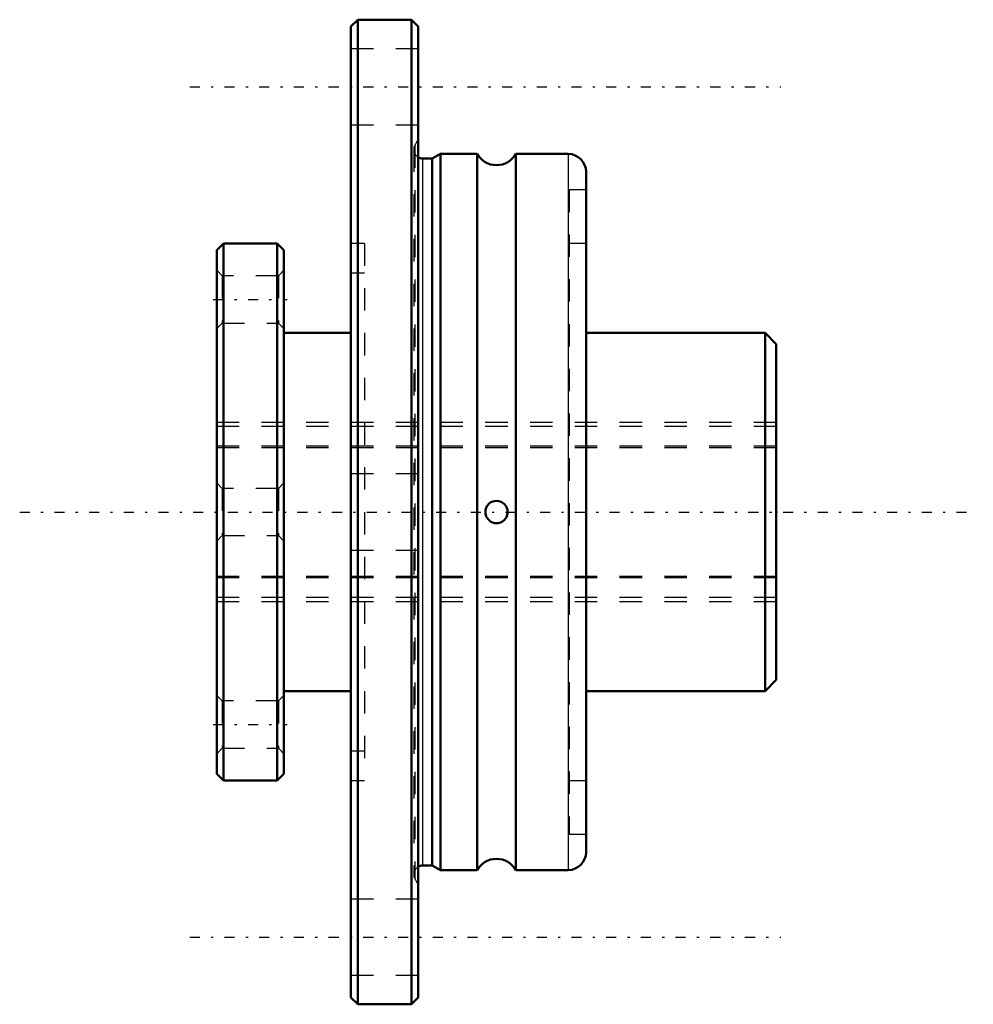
# Model space of a CAD drawing. Header units: millimetres. Extents: x -8.8 to 33.8, y -22 to 22.
import ezdxf

# ---------------------------------------------------------------- set-up
doc = ezdxf.new("R2010")
doc.units = ezdxf.units.MM
doc.linetypes.add('Center', pattern=[1.5, 0.45, -0.5, 0.05, -0.5])
doc.linetypes.add('Dashed', pattern=[2, 1, -1])
for name, color, linetype, lineweight in [('2d ConnectionPoints', 7, 'Continuous', 50), ('AM_0', 7, 'Continuous', 50), ('AM_4', 3, 'Continuous', 25), ('AM_7', 7, 'Center', 25), ('AM_9', 6, 'Dashed', 25)]:
    doc.layers.add(name, color=color, linetype=linetype, lineweight=lineweight)

# ---------------------------------------------------------------- blocks, each defined once
blk = doc.blocks.new('1_LTR_8A_LTRA_ACyl_1_0_in_LTR8A_25L_0_0__4')
at = {"layer": 'AM_0'}
for p, q in [((6.3, 22), (6, 21.7)), ((8.7, 22), (6.3, 22)), ((6.3, 22), (6.3, -22)), ((9, 21.7), (8.7, 22)), ((8.7, 22), (8.7, -22)), ((6, 21.7), (6, -21.7)), ((9, 21.7), (9, -21.7)), ((10, 16), (9.624, 15.8)), ((11.634, 16), (10, 16)), ((10, 16), (10, -16)), ((11.634, -16), (11.634, 16)), ((15.7, 16), (13.366, 16)), ((13.366, 16), (13.366, -16)), ((9.624, 15.8), (9.2, 15.8)), ((9.624, 15.8), (9.624, -15.8)), ((16.5, 15.2), (16.5, -15.2)), ((0.3, 12), (0, 11.7)), ((2.7, 12), (0.3, 12)), ((0.3, 12), (0.3, -12)), ((3, 11.7), (2.7, 12)), ((2.7, 12), (2.7, -12)), ((0, 11.7), (0, -11.7)), ((3, 11.7), (3, -11.7)), ((6, 8), (3, 8)), ((24.5, 8), (16.5, 8)), ((25, 7.5), (24.5, 8)), ((24.5, 8), (24.5, -8)), ((25, 7.5), (25, -7.5)), ((24.5, -8), (25, -7.5)), ((3, -8), (6, -8)), ((16.5, -8), (24.5, -8)), ((0, -11.7), (0.3, -12)), ((2.7, -12), (3, -11.7)), ((0.3, -12), (2.7, -12)), ((9.2, -15.8), (9.624, -15.8)), ((9.624, -15.8), (10, -16)), ((10, -16), (11.634, -16)), ((13.366, -16), (15.7, -16)), ((6, -21.7), (6.3, -22)), ((6.3, -22), (8.7, -22)), ((8.7, -22), (9, -21.7))]:
    blk.add_line(p, q, dxfattribs=at)
blk.add_lwpolyline([(12.187, 0.39), (12.074, 0.261), (12.01, 0.099), (12.004, -0.063), (12.042, -0.201), (12.122, -0.327), (12.252, -0.434), (12.418, -0.493), (12.578, -0.494), (12.718, -0.45), (12.843, -0.364), (12.944, -0.229), (12.996, -0.061), (12.991, 0.096), (12.944, 0.23), (12.853, 0.354), (12.712, 0.453), (12.544, 0.498), (12.389, 0.487), (12.252, 0.434), (12.187, 0.39)], dxfattribs=at)
for centre, radius, start, end in [((9.2, 16.2), 0.4, 240, 270), ((12.5, 16.5), 1, 210, 330), ((15.7, 15.2), 0.8, 0, 90), ((15.7, -15.2), 0.8, 270, 360), ((9.2, -16.2), 0.4, 90, 120), ((12.5, -16.5), 1, 30, 150)]:
    blk.add_arc(centre, radius, start, end, dxfattribs=at)
at = {"layer": 'AM_4'}
for p, q in [((15.7, 16), (15.7, -16)), ((9.2, 15.8), (9.2, -15.8))]:
    blk.add_line(p, q, dxfattribs=at)
at = {"layer": 'AM_7'}
for p, q in [((-1.2, 19), (25.2, 19)), ((-0.15, 9.5), (3.15, 9.5)), ((-8.8, 0), (33.8, 0)), ((-0.15, -9.5), (3.15, -9.5)), ((-1.2, -19), (25.2, -19))]:
    blk.add_line(p, q, dxfattribs=at)
at = {"layer": 'AM_9'}
for p, q in [((9, 20.7), (6, 20.7)), ((6, 17.3), (9, 17.3)), ((9, 16.682), (8.845, 16.385)), ((8.845, 16.385), (8.845, -16.385)), ((8.8, 16.2), (8.8, -16.2)), ((15.75, 14.4), (15.75, -14.4)), ((16.5, 14.4), (15.75, 14.4)), ((6.6, 12), (6, 12)), ((6.6, 12), (6.6, -12)), ((16.5, 12), (15.75, 12)), ((0.244, 10.556), (0, 10.8)), ((3, 10.8), (2.756, 10.556)), ((6.6, 10.667), (6, 10.667)), ((2.756, 10.556), (0.244, 10.556)), ((0.244, 10.556), (0.244, 8.444)), ((2.756, 10.556), (2.756, 8.444)), ((0, 8.2), (0.244, 8.444)), ((0.244, 8.444), (2.756, 8.444)), ((2.756, 8.444), (3, 8.2)), ((25, 4), (0, 4)), ((9, 1.7), (6, 1.7)), ((0.244, 1.057), (0, 1.3)), ((2.756, 1.057), (0.244, 1.057)), ((0.244, 1.057), (0.244, -1.056)), ((3, 1.3), (2.756, 1.057)), ((2.756, 1.057), (2.756, -1.056)), ((0, -1.3), (0.244, -1.056)), ((0.244, -1.056), (2.756, -1.056)), ((2.756, -1.056), (3, -1.3)), ((6, -1.7), (9, -1.7)), ((0, -4), (25, -4)), ((0.244, -8.444), (0, -8.2)), ((3, -8.2), (2.756, -8.444)), ((2.756, -8.444), (0.244, -8.444)), ((0.244, -8.444), (0.244, -10.556)), ((2.756, -8.444), (2.756, -10.556)), ((0, -10.8), (0.244, -10.556)), ((0.244, -10.556), (2.756, -10.556)), ((2.756, -10.556), (3, -10.8)), ((6, -10.667), (6.6, -10.667)), ((6, -12), (6.6, -12)), ((15.75, -12), (16.5, -12)), ((15.75, -14.4), (16.5, -14.4)), ((8.845, -16.385), (9, -16.682)), ((9, -17.3), (6, -17.3)), ((6, -20.7), (9, -20.7))]:
    blk.add_line(p, q, dxfattribs=at)
for centre, start, end in [((9.2, 16.2), 152.5, 240), ((9.2, -16.2), 120, 207.5)]:
    blk.add_arc(centre, 0.4, start, end, dxfattribs=at)
blk = doc.blocks.new('2_LTR_8A_LTRA_ACyl_2_0_in_LTR8A_25L_0_0__4')
at = {"layer": 'AM_0'}
for p, q in [((6.3, 22), (6, 21.7)), ((6.3, 22), (6.3, -22)), ((8.7, 22), (6.3, 22)), ((9, 21.7), (8.7, 22)), ((8.7, 22), (8.7, -22)), ((6, 21.7), (6, -21.7)), ((9, 21.7), (9, -21.7)), ((10, 16), (9.624, 15.8)), ((10, 16), (10, -16)), ((11.634, 16), (10, 16)), ((11.634, -16), (11.634, 16)), ((15.7, 16), (13.366, 16)), ((13.366, 16), (13.366, -16)), ((9.624, 15.8), (9.2, 15.8)), ((9.624, 15.8), (9.624, -15.8)), ((16.5, 15.2), (16.5, -15.2)), ((0.3, 12), (0, 11.7)), ((0.3, 12), (0.3, -12)), ((2.7, 12), (0.3, 12)), ((2.7, 12), (2.7, -12)), ((3, 11.7), (2.7, 12)), ((0, 11.7), (0, -11.7)), ((3, 11.7), (3, -11.7)), ((6, 8), (3, 8)), ((24.5, 8), (16.5, 8)), ((24.5, 8), (24.5, -8)), ((25, 7.5), (24.5, 8)), ((25, 7.5), (25, -7.5)), ((24.5, -8), (25, -7.5)), ((3, -8), (6, -8)), ((16.5, -8), (24.5, -8)), ((0, -11.7), (0.3, -12)), ((2.7, -12), (3, -11.7)), ((0.3, -12), (2.7, -12)), ((9.2, -15.8), (9.624, -15.8)), ((9.624, -15.8), (10, -16)), ((10, -16), (11.634, -16)), ((13.366, -16), (15.7, -16)), ((6, -21.7), (6.3, -22)), ((6.3, -22), (8.7, -22)), ((8.7, -22), (9, -21.7))]:
    blk.add_line(p, q, dxfattribs=at)
blk.add_lwpolyline([(12.187, 0.39), (12.074, 0.261), (12.01, 0.099), (12.004, -0.063), (12.042, -0.201), (12.122, -0.327), (12.252, -0.434), (12.418, -0.493), (12.578, -0.494), (12.718, -0.45), (12.843, -0.364), (12.944, -0.229), (12.996, -0.061), (12.991, 0.096), (12.944, 0.23), (12.853, 0.354), (12.712, 0.453), (12.544, 0.498), (12.389, 0.487), (12.252, 0.434), (12.187, 0.39)], dxfattribs=at)
for centre, radius, start, end in [((9.2, 16.2), 0.4, 240, 270), ((12.5, 16.5), 1, 210, 330), ((15.7, 15.2), 0.8, 0, 90), ((15.7, -15.2), 0.8, 270, 360), ((9.2, -16.2), 0.4, 90, 120), ((12.5, -16.5), 1, 30, 150)]:
    blk.add_arc(centre, radius, start, end, dxfattribs=at)
at = {"layer": 'AM_4'}
for p, q in [((15.7, 16), (15.7, -16)), ((9.2, 15.8), (9.2, -15.8))]:
    blk.add_line(p, q, dxfattribs=at)
at = {"layer": 'AM_9'}
for p, q in [((9, 20.7), (6, 20.7)), ((6, 17.3), (9, 17.3)), ((9, 16.682), (8.845, 16.385)), ((8.845, 16.385), (8.845, -16.385)), ((8.8, 16.2), (8.8, -16.2)), ((15.75, 14.4), (15.75, -14.4)), ((16.5, 14.4), (15.75, 14.4)), ((6.6, 12), (6, 12)), ((6.6, 12), (6.6, -12)), ((16.5, 12), (15.75, 12)), ((0.244, 10.556), (0, 10.8)), ((3, 10.8), (2.756, 10.556)), ((6.6, 10.667), (6, 10.667)), ((2.756, 10.556), (0.244, 10.556)), ((0.244, 10.556), (0.244, 8.444)), ((2.756, 10.556), (2.756, 8.444)), ((0, 8.2), (0.244, 8.444)), ((0.244, 8.444), (2.756, 8.444)), ((2.756, 8.444), (3, 8.2)), ((25, 4), (0, 4)), ((9, 1.7), (6, 1.7)), ((0.244, 1.057), (0, 1.3)), ((2.756, 1.057), (0.244, 1.057)), ((0.244, 1.057), (0.244, -1.056)), ((3, 1.3), (2.756, 1.057)), ((2.756, 1.057), (2.756, -1.056)), ((0, -1.3), (0.244, -1.056)), ((0.244, -1.056), (2.756, -1.056)), ((2.756, -1.056), (3, -1.3)), ((6, -1.7), (9, -1.7)), ((0, -4), (25, -4)), ((0.244, -8.444), (0, -8.2)), ((3, -8.2), (2.756, -8.444)), ((2.756, -8.444), (0.244, -8.444)), ((0.244, -8.444), (0.244, -10.556)), ((2.756, -8.444), (2.756, -10.556)), ((0, -10.8), (0.244, -10.556)), ((0.244, -10.556), (2.756, -10.556)), ((2.756, -10.556), (3, -10.8)), ((6, -10.667), (6.6, -10.667)), ((6, -12), (6.6, -12)), ((15.75, -12), (16.5, -12)), ((15.75, -14.4), (16.5, -14.4)), ((8.845, -16.385), (9, -16.682)), ((9, -17.3), (6, -17.3)), ((6, -20.7), (9, -20.7))]:
    blk.add_line(p, q, dxfattribs=at)
for centre, start, end in [((9.2, 16.2), 152.5, 240), ((9.2, -16.2), 120, 207.5)]:
    blk.add_arc(centre, 0.4, start, end, dxfattribs=at)
blk = doc.blocks.new('3_LTR_8A25_LTRA_Shaft_0_in_LTR8A_25L_0_0__4')
at = {"layer": 'AM_9'}
for p, q in [((25, 4), (0, 4)), ((25, 3.818), (0, 3.818)), ((25, 2.943), (0, 2.943)), ((0, 2.877), (25, 2.877)), ((25, -2.877), (0, -2.877)), ((25, -2.943), (0, -2.943)), ((25, -3.818), (0, -3.818)), ((0, -4), (25, -4))]:
    blk.add_line(p, q, dxfattribs=at)

msp = doc.modelspace()

# ---------------------------------------------------------------- linework, layer by layer
at = {"layer": '2d ConnectionPoints'}
for p in [(0, 0), (0, 0), (25, 0)]:
    msp.add_point(p, dxfattribs=at)

# ---------------------------------------------------------------- block references
for name in ['1_LTR_8A_LTRA_ACyl_1_0_in_LTR8A_25L_0_0__4', '2_LTR_8A_LTRA_ACyl_2_0_in_LTR8A_25L_0_0__4', '3_LTR_8A25_LTRA_Shaft_0_in_LTR8A_25L_0_0__4']:
    msp.add_blockref(name, (0, 0))

doc.saveas('drawing.dxf')
